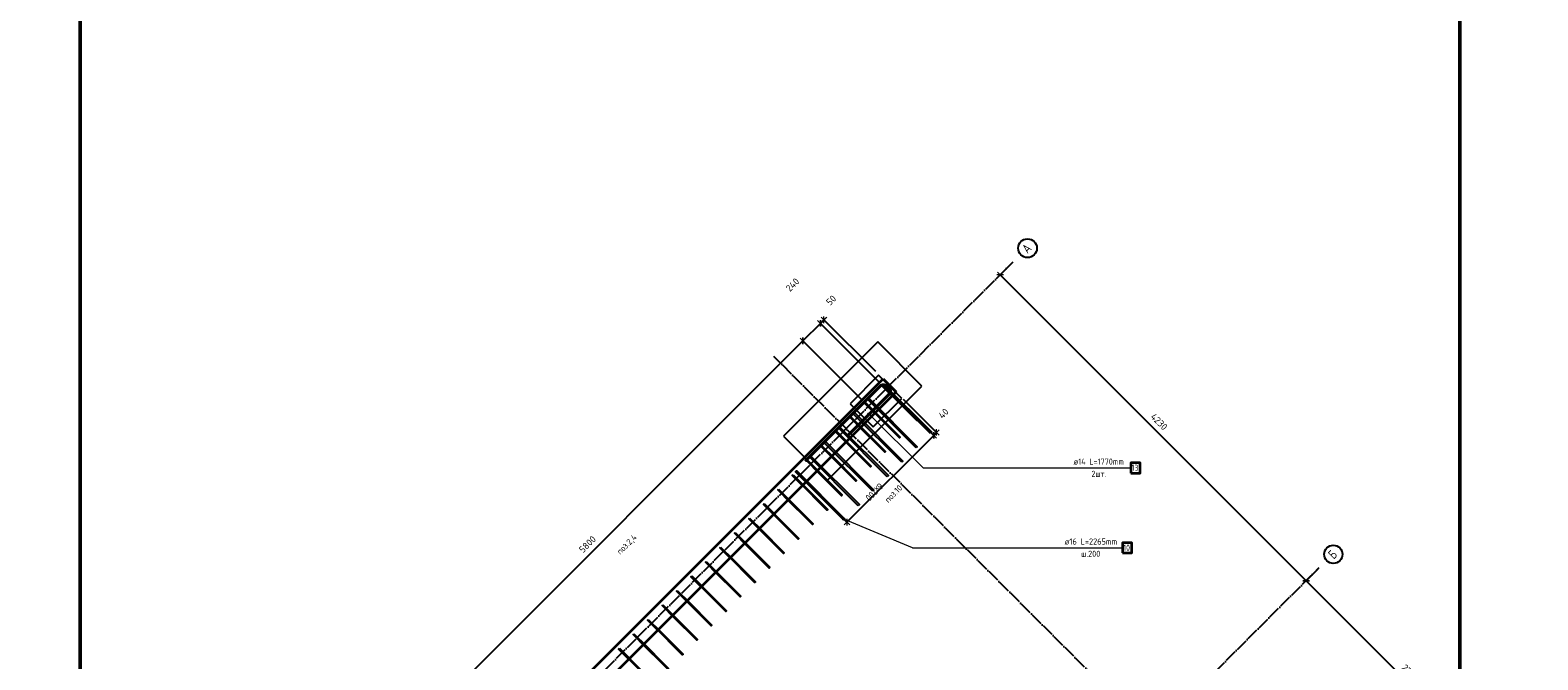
# Model space of a CAD drawing. Header units: millimetres. Extents: x 5077 to 50019, y 6526 to 90933.
# Tile 13 of 60: x 7355 to 22092, y 18113 to 24270. Entities that reach past the tile are written whole.
import ezdxf

# ---------------------------------------------------------------- set-up
doc = ezdxf.new("R2010")
doc.units = ezdxf.units.MM
doc.header["$PDMODE"] = 65
doc.linetypes.add('______11', pattern=[150, 120, -15, 0, -15])
doc.linetypes.add('______5', pattern=[330, 240, -30, 30, -30])
for name, color, linetype, lineweight in [('Standard', 7, 'Continuous', 25), ('Арм.стержн. вертикальными 1', 22, 'Continuous', 35), ('Арм.стержн.горизонт. 2', 202, 'Continuous', 35), ('Размерная линия_ общее', 7, 'Continuous', 13)]:
    doc.layers.add(name, color=color, linetype=linetype, lineweight=lineweight)
doc.layers.add('Арм.стержн. вертикальными 2', color=7, linetype='Continuous', lineweight=35, true_color=0x006e00)
doc.layers.add('Осевая линия_ общее', color=7, linetype='______5', lineweight=13, true_color=0xa0a0a0)
doc.styles.add('ISOCPEUR', font='ISOCPEUR')
doc.dimstyles.new('DIMSTYLE_3', dxfattribs={"dimtxt": 66, "dimasz": 75, "dimexe": 0, "dimexo": 0, "dimgap": 33, "dimtad": 2, "dimdec": 0, "dimrnd": 5, "dimzin": 12, "dimdsep": 46, "dimtxsty": 'ISOCPEUR', "dimblk1": 'ALL_ML_STRICH', "dimblk2": 'ALL_ML_STRICH', "dimsah": 1, "dimcen": 0, "dimclrd": 7, "dimclre": 256, "dimclrt": 7, "dimadec": 0, "dimazin": 0, "dimtfac": 1, "dimtdec": 0, "dimtix": 1, "dimtmove": 2, "dimatfit": 3, "dimfxl": 0, "dimtvp": 1.2, "dimtzin": 0, "dimlwd": 0, "dimlwe": -3, "dimarcsym": 0})
doc.dimstyles.new('DIMSTYLE_9', dxfattribs={"dimtxt": 66, "dimasz": 75, "dimexe": 0, "dimexo": 0, "dimgap": 33, "dimtad": 2, "dimdec": 0, "dimrnd": 5, "dimzin": 12, "dimdsep": 46, "dimtxsty": 'ISOCPEUR', "dimblk1": 'ALL_ML_STRICH', "dimblk2": 'ALL_ML_STRICH', "dimsah": 1, "dimcen": 0, "dimclrd": 7, "dimclre": 256, "dimclrt": 7, "dimadec": 0, "dimazin": 0, "dimtfac": 1, "dimtdec": 0, "dimtix": 1, "dimtmove": 2, "dimatfit": 3, "dimfxl": 0, "dimtzin": 0, "dimlwd": 0, "dimlwe": -3, "dimarcsym": 0})

# ---------------------------------------------------------------- blocks, each defined once
blk = doc.blocks.new('СЛОЖНЫЙ_ОБЪЕКТ_0')
at = {"layer": 'Осевая линия_ общее', "color": 253, "linetype": '______11', "lineweight": -3, "true_color": 0xa0a0a0, "transparency": 33554687}
for p, q in [((7355, 12397), (16964, 22006)), ((21695, 14009), (14624, 21080)), ((10346, 9406), (19955, 19015)), ((12255, 7496), (21864, 17106)), ((15995, 8310), (8924, 15381)), ((14560, 6874), (7489, 13945))]:
    blk.add_line(p, q, dxfattribs=at)
at = {"layer": 'Осевая линия_ общее', "color": 7, "linetype": 'Continuous', "lineweight": 25, "transparency": 33554687}
for centre, radius in [((17104, 22138), 91.7), ((20093, 19145), 89.6), ((22003, 17236), 89.6), ((21858, 13846), 108), ((16244, 8062), 111), ((14801, 6634), 108)]:
    blk.add_circle(centre, radius, dxfattribs=at)
at = {"layer": 'Осевая линия_ общее', "color": 7, "linetype": 'Continuous', "lineweight": 25, "transparency": 33554687, "char_height": 90, "attachment_point": 7, "rotation": 45, "style": 'ISOCPEUR'}
for s, insert, width in [('\\W0.82;А', (17103, 22081), 117.79), ('\\W0.80;Б', (20096, 19092), 107.95), ('\\W0.80;В', (22005, 17183), 107.95), ('\\W0.79;1.5', (21838, 13771), 170.42), ('\\W0.80;1.4', (16221, 7984), 179.92), ('\\W0.79;1.3', (14781, 6559), 170.42)]:
    blk.add_mtext(s, dxfattribs=dict(at, insert=insert, width=width))
blk = doc.blocks.new('ALL_ML_STRICH')
at = {"color": 0, "linetype": 'ByBlock', "lineweight": -2}
for p, q in [((-1, 0), (0.5, 0)), ((-0.3, -0.3), (0.3, 0.3)), ((0, -0.5), (0, 0.5))]:
    blk.add_line(p, q, dxfattribs=at)
blk = doc.blocks.new('*D43')
at = {"layer": 'DEFPOINTS', "color": 7, "linetype": 'Continuous', "lineweight": 13, "transparency": 33554687}
for p in [(16964, 22006), (16836, 21878), (19955, 19015)]:
    blk.add_point(p, dxfattribs=at)
at = {"layer": 'Размерная линия_ общее', "color": 253, "linetype": 'Continuous', "lineweight": -2, "true_color": 0xa0a0a0, "transparency": 33554687}
for p, q in [((16950, 21992), (16836, 21878)), ((19941, 19001), (19827, 18887))]:
    blk.add_line(p, q, dxfattribs=at)
at = {"layer": 'Размерная линия_ общее', "color": 7, "linetype": 'Continuous', "lineweight": -2, "transparency": 33554687}
blk.add_line((16836, 21878), (19827, 18887), dxfattribs=at)
at = {"layer": 'Размерная линия_ общее', "color": 7, "linetype": 'Continuous', "lineweight": 13, "transparency": 33554687, "xscale": 75, "yscale": 75, "zscale": 75}
for p, rotation in [((16836, 21878), 134.9999999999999), ((19827, 18887), 315)]:
    blk.add_blockref('ALL_ML_STRICH', p, dxfattribs=dict(at, rotation=rotation))
at = {"layer": 'Размерная линия_ общее', "color": 7, "linetype": 'Continuous', "lineweight": 13, "transparency": 33554687, "insert": (18390, 20441), "char_height": 66, "width": 264, "attachment_point": 5, "rotation": 315, "style": 'ISOCPEUR'}
blk.add_mtext('\\A1;{4230}', dxfattribs=at)
blk = doc.blocks.new('*D44')
at = {"layer": 'DEFPOINTS', "color": 7, "linetype": 'Continuous', "lineweight": 13, "transparency": 33554687}
for p in [(19955, 19015), (19827, 18887), (21751, 16993)]:
    blk.add_point(p, dxfattribs=at)
at = {"layer": 'Размерная линия_ общее', "color": 253, "linetype": 'Continuous', "lineweight": -2, "true_color": 0xa0a0a0, "transparency": 33554687}
for p, q in [((19941, 19001), (19827, 18887)), ((21737, 16979), (21736, 16978))]:
    blk.add_line(p, q, dxfattribs=at)
at = {"layer": 'Размерная линия_ общее', "color": 7, "linetype": 'Continuous', "lineweight": -2, "transparency": 33554687}
blk.add_line((19827, 18887), (21736, 16978), dxfattribs=at)
at = {"layer": 'Размерная линия_ общее', "color": 7, "linetype": 'Continuous', "lineweight": 13, "transparency": 33554687, "xscale": 75, "yscale": 75, "zscale": 75}
for p, rotation in [((19827, 18887), 134.9999999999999), ((21736, 16978), 315)]:
    blk.add_blockref('ALL_ML_STRICH', p, dxfattribs=dict(at, rotation=rotation))
at = {"layer": 'Размерная линия_ общее', "color": 7, "linetype": 'Continuous', "lineweight": 13, "transparency": 33554687, "insert": (20843, 17989), "char_height": 66, "width": 264, "attachment_point": 5, "rotation": 315, "style": 'ISOCPEUR'}
blk.add_mtext('\\A1;{2700}', dxfattribs=at)
blk = doc.blocks.new('*D252')
at = {"layer": 'DEFPOINTS', "color": 7, "linetype": 'Continuous', "lineweight": 13, "transparency": 33554687}
for p in [(15114, 21438), (15691, 20861), (15720, 20762)]:
    blk.add_point(p, dxfattribs=at)
at = {"layer": 'Размерная линия_ общее', "color": 7, "linetype": 'Continuous', "lineweight": -2, "transparency": 33554687}
blk.add_line((15114, 21438), (15079, 21403), dxfattribs=at)
at = {"layer": 'Размерная линия_ общее', "color": 253, "linetype": 'Continuous', "lineweight": -2, "true_color": 0xa0a0a0, "transparency": 33554687}
for p, q in [((15649, 20832), (15079, 21403)), ((15621, 20931), (15114, 21438))]:
    blk.add_line(p, q, dxfattribs=at)
at = {"layer": 'Размерная линия_ общее', "color": 7, "linetype": 'Continuous', "lineweight": 13, "transparency": 33554687, "xscale": 75, "yscale": 75, "zscale": 75}
for p, rotation in [((15079, 21403), 224.9999999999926), ((15114, 21438), 44.99999999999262)]:
    blk.add_blockref('ALL_ML_STRICH', p, dxfattribs=dict(at, rotation=rotation))
at = {"layer": 'Размерная линия_ общее', "color": 7, "linetype": 'Continuous', "lineweight": 13, "transparency": 33554687, "insert": (15184, 21629), "char_height": 66, "width": 132, "attachment_point": 5, "rotation": 45, "style": 'ISOCPEUR'}
blk.add_mtext('\\A1;{50}', dxfattribs=at)
blk = doc.blocks.new('*D253')
at = {"layer": 'DEFPOINTS', "color": 7, "linetype": 'Continuous', "lineweight": 13, "transparency": 33554687}
for p in [(15079, 21403), (15720, 20762), (15550, 20592)]:
    blk.add_point(p, dxfattribs=at)
at = {"layer": 'Размерная линия_ общее', "color": 7, "linetype": 'Continuous', "lineweight": -2, "transparency": 33554687}
blk.add_line((15079, 21403), (14909, 21233), dxfattribs=at)
at = {"layer": 'Размерная линия_ общее', "color": 253, "linetype": 'Continuous', "lineweight": -2, "true_color": 0xa0a0a0, "transparency": 33554687}
for p, q in [((15649, 20832), (15079, 21403)), ((15479, 20663), (14909, 21233))]:
    blk.add_line(p, q, dxfattribs=at)
at = {"layer": 'Размерная линия_ общее', "color": 7, "linetype": 'Continuous', "lineweight": 13, "transparency": 33554687, "xscale": 75, "yscale": 75, "zscale": 75}
for p, rotation in [((15079, 21403), 44.99999999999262), ((14909, 21233), 224.9999999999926)]:
    blk.add_blockref('ALL_ML_STRICH', p, dxfattribs=dict(at, rotation=rotation))
at = {"layer": 'Размерная линия_ общее', "color": 7, "linetype": 'Continuous', "lineweight": 13, "transparency": 33554687, "insert": (14807, 21780), "char_height": 66, "width": 198, "attachment_point": 5, "rotation": 45, "style": 'ISOCPEUR'}
blk.add_mtext('\\A1;{240}', dxfattribs=at)
blk = doc.blocks.new('*D254')
at = {"layer": 'DEFPOINTS', "color": 7, "linetype": 'Continuous', "lineweight": 13, "transparency": 33554687}
for p in [(14909, 21233), (15550, 20592), (11488, 16452)]:
    blk.add_point(p, dxfattribs=at)
at = {"layer": 'Размерная линия_ общее', "color": 7, "linetype": 'Continuous', "lineweight": -2, "transparency": 33554687}
blk.add_line((14909, 21233), (10808, 17132), dxfattribs=at)
at = {"layer": 'Размерная линия_ общее', "color": 253, "linetype": 'Continuous', "lineweight": -2, "true_color": 0xa0a0a0, "transparency": 33554687}
for p, q in [((15479, 20663), (14909, 21233)), ((11417, 16523), (10808, 17132))]:
    blk.add_line(p, q, dxfattribs=at)
at = {"layer": 'Размерная линия_ общее', "color": 7, "linetype": 'Continuous', "lineweight": 13, "transparency": 33554687, "xscale": 75, "yscale": 75, "zscale": 75}
for p, rotation in [((14909, 21233), 44.99999999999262), ((10808, 17132), 224.9999999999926)]:
    blk.add_blockref('ALL_ML_STRICH', p, dxfattribs=dict(at, rotation=rotation))
at = {"layer": 'Размерная линия_ общее', "color": 7, "linetype": 'Continuous', "lineweight": 13, "transparency": 33554687, "insert": (12802, 19243), "char_height": 66, "width": 264, "attachment_point": 5, "rotation": 45, "style": 'ISOCPEUR'}
blk.add_mtext('\\A1;{5800}', dxfattribs=at)
blk = doc.blocks.new('*D262')
at = {"layer": 'DEFPOINTS', "color": 7, "linetype": 'Continuous', "lineweight": 13, "transparency": 33554687}
for p in [(15790, 20705), (15819, 20733), (16215, 20337)]:
    blk.add_point(p, dxfattribs=at)
at = {"layer": 'Размерная линия_ общее', "color": 253, "linetype": 'Continuous', "lineweight": -2, "true_color": 0xa0a0a0, "transparency": 33554687}
for p, q in [((15861, 20634), (16187, 20308)), ((15889, 20663), (16215, 20337))]:
    blk.add_line(p, q, dxfattribs=at)
at = {"layer": 'Размерная линия_ общее', "color": 7, "linetype": 'Continuous', "lineweight": -2, "transparency": 33554687}
blk.add_line((16215, 20337), (16187, 20308), dxfattribs=at)
at = {"layer": 'Размерная линия_ общее', "color": 7, "linetype": 'Continuous', "lineweight": 13, "transparency": 33554687, "xscale": 75, "yscale": 75, "zscale": 75}
for p, rotation in [((16187, 20308), 224.9999856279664), ((16215, 20337), 44.99998562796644)]:
    blk.add_blockref('ALL_ML_STRICH', p, dxfattribs=dict(at, rotation=rotation))
at = {"layer": 'Размерная линия_ общее', "color": 7, "linetype": 'Continuous', "lineweight": 13, "transparency": 33554687, "insert": (16283, 20522), "char_height": 66, "width": 132, "attachment_point": 5, "rotation": 45, "style": 'ISOCPEUR'}
blk.add_mtext('\\A1;{40}', dxfattribs=at)
blk = doc.blocks.new('*D263')
at = {"layer": 'DEFPOINTS', "color": 7, "linetype": 'Continuous', "lineweight": 13, "transparency": 33554687}
for p in [(15790, 20705), (16187, 20308), (14942, 19857)]:
    blk.add_point(p, dxfattribs=at)
at = {"layer": 'Размерная линия_ общее', "color": 253, "linetype": 'Continuous', "lineweight": -2, "true_color": 0xa0a0a0, "transparency": 33554687}
for p, q in [((15861, 20634), (16187, 20308)), ((15013, 19786), (15339, 19460))]:
    blk.add_line(p, q, dxfattribs=at)
at = {"layer": 'Размерная линия_ общее', "color": 7, "linetype": 'Continuous', "lineweight": -2, "transparency": 33554687}
blk.add_line((16187, 20308), (15339, 19460), dxfattribs=at)
at = {"layer": 'Размерная линия_ общее', "color": 7, "linetype": 'Continuous', "lineweight": 13, "transparency": 33554687, "xscale": 75, "yscale": 75, "zscale": 75}
for p, rotation in [((16187, 20308), 44.99998562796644), ((15339, 19460), 224.9999856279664)]:
    blk.add_blockref('ALL_ML_STRICH', p, dxfattribs=dict(at, rotation=rotation))
at = {"layer": 'Размерная линия_ общее', "color": 7, "linetype": 'Continuous', "lineweight": 13, "transparency": 33554687, "insert": (15702, 19801), "char_height": 66, "width": 3.3, "attachment_point": 1, "rotation": 225, "line_spacing_factor": 0.60241, "style": 'ISOCPEUR'}
blk.add_mtext('\\W0.91;6х200', dxfattribs=at)

msp = doc.modelspace()

# ---------------------------------------------------------------- hatches: boundary and pattern name
at = {"layer": 'Арм.стержн. вертикальными 2', "linetype": 'Continuous', "lineweight": 13, "transparency": 33554687}
for points in [[(15299.2, 19483.6), (15301.3, 19499.3), (15297, 19488.9)], [(15297, 19488.9), (15301.3, 19499.3), (15297.7, 19494.7)], [(15303.7, 19480), (15306.6, 19501.4), (15299.2, 19483.6)], [(15299.2, 19483.6), (15306.6, 19501.4), (15301.3, 19499.3)], [(15303.7, 19480), (15312.4, 19500.7), (15306.6, 19501.4)], [(15309.5, 19479.2), (15312.4, 19500.7), (15303.7, 19480)], [(15309.5, 19479.2), (15317, 19497.1), (15312.4, 19500.7)], [(15314.8, 19481.4), (15317, 19497.1), (15309.5, 19479.2)], [(15314.8, 19481.4), (15319.2, 19491.8), (15317, 19497.1)], [(15319.2, 19491.8), (15314.8, 19481.4), (15318.5, 19486)]]:
    msp.add_hatch(color=7, dxfattribs=at).paths.add_polyline_path(points)
at = {"layer": 'Арм.стержн.горизонт. 2', "linetype": 'Continuous', "lineweight": 13, "transparency": 33554687}
for points in [[(15547.1, 20505.7), (15560.1, 20528.2), (15543.7, 20511.8)], [(15543.7, 20511.8), (15560.1, 20528.2), (15553.2, 20528.2)], [(15543.7, 20511.8), (15553.2, 20528.2), (15543.7, 20518.7)], [(15543.7, 20518.7), (15553.2, 20528.2), (15547.1, 20524.8)], [(15547.1, 20505.7), (15560.1, 20528.2), (15543.7, 20511.8)], [(15543.7, 20511.8), (15560.1, 20528.2), (15553.2, 20528.2)], [(15543.7, 20511.8), (15553.2, 20528.2), (15543.7, 20518.7)], [(15543.7, 20518.7), (15553.2, 20528.2), (15547.1, 20524.8)], [(15547.1, 20505.7), (15566.2, 20524.8), (15560.1, 20528.2)], [(15547.1, 20505.7), (15566.2, 20524.8), (15560.1, 20528.2)], [(15553.2, 20502.3), (15566.2, 20524.8), (15547.1, 20505.7)], [(15553.2, 20502.3), (15566.2, 20524.8), (15547.1, 20505.7)], [(15553.2, 20502.3), (15569.7, 20518.7), (15566.2, 20524.8)], [(15553.2, 20502.3), (15569.7, 20518.7), (15566.2, 20524.8)], [(15560.1, 20502.3), (15569.7, 20518.7), (15553.2, 20502.3)], [(15560.1, 20502.3), (15569.7, 20518.7), (15553.2, 20502.3)], [(15560.1, 20502.3), (15569.7, 20511.8), (15569.7, 20518.7)], [(15560.1, 20502.3), (15569.7, 20511.8), (15569.7, 20518.7)], [(15569.7, 20511.8), (15560.1, 20502.3), (15566.2, 20505.7)], [(15569.7, 20511.8), (15560.1, 20502.3), (15566.2, 20505.7)]]:
    msp.add_hatch(color=7, dxfattribs=at).paths.add_polyline_path(points)

# ---------------------------------------------------------------- linework, layer by layer
at = {"color": 52, "linetype": 'Continuous', "lineweight": -3, "transparency": 33554687}
for p, q in [((15639.6, 21221.8), (14718.4, 20300.6)), ((15639.6, 21221.8), (14718.4, 20300.6)), ((16071.2, 20790.2), (15639.6, 21221.8)), ((16071.2, 20790.2), (15639.6, 21221.8)), ((15150, 19869), (16071.2, 20790.2)), ((15150, 19869), (16071.2, 20790.2)), ((15647.8, 20895.4), (15370, 20617.5)), ((15647.8, 20895.4), (15370, 20617.5)), ((15874.1, 20669.1), (15647.8, 20895.4)), ((15874.1, 20669.1), (15647.8, 20895.4)), ((15596.2, 20391.3), (15874.1, 20669.1)), ((15596.2, 20391.3), (15874.1, 20669.1)), ((15370, 20617.5), (15596.2, 20391.3)), ((15370, 20617.5), (15596.2, 20391.3)), ((14718.4, 20300.6), (15150, 19869)), ((14718.4, 20300.6), (15150, 19869))]:
    msp.add_line(p, q, dxfattribs=at)
at = {"color": 7, "linetype": 'Continuous', "lineweight": 35, "transparency": 33554687}
for p, q in [((9511.2, 14680.6), (15691.3, 20860.7)), ((15691.3, 20860.7), (15818.6, 20733.4)), ((15818.6, 20733.4), (9765.8, 14680.6))]:
    msp.add_line(p, q, dxfattribs=at)
at = {"layer": 'Standard', "color": 7, "linetype": 'Continuous', "lineweight": 50, "transparency": 33554687}
msp.add_lwpolyline([(7842.4, 9185), (21328.5, 9185), (21328.5, 40100.1), (7842.4, 40100.1), (7842.4, 9185)], dxfattribs=at)
at = {"layer": 'Арм.стержн. вертикальными 1', "color": 4, "linetype": 'Continuous', "lineweight": 25, "transparency": 33554687}
for points in [[(15688.2, 20800.2), (15907.4, 20581), (15900.3, 20574), (15681.1, 20793.2), (15688.2, 20800.2)], [(15751.8, 20736.6), (16027.6, 20460.8), (16020.5, 20453.7), (15744.7, 20729.5), (15751.8, 20736.6)], [(15377, 20489.1), (15596.3, 20269.9), (15589.2, 20262.8), (15370, 20482), (15377, 20489.1)], [(15518.5, 20630.5), (15737.7, 20411.3), (15730.6, 20404.2), (15511.4, 20623.4), (15518.5, 20630.5)], [(15582.1, 20566.9), (15857.9, 20291.1), (15850.8, 20284), (15575, 20559.8), (15582.1, 20566.9)], [(15235.6, 20347.7), (15454.8, 20128.5), (15447.8, 20121.4), (15228.6, 20340.6), (15235.6, 20347.7)], [(15440.7, 20425.5), (15716.5, 20149.7), (15709.4, 20142.6), (15433.6, 20418.4), (15440.7, 20425.5)], [(15094.2, 20206.3), (15313.4, 19987.1), (15306.3, 19980), (15087.1, 20199.2), (15094.2, 20206.3)], [(15299.3, 20284), (15575, 20008.3), (15568, 20001.2), (15292.2, 20277), (15299.3, 20284)], [(14952.8, 20064.8), (15172, 19845.6), (15164.9, 19838.6), (14945.7, 20057.8), (14952.8, 20064.8)], [(15157.8, 20142.6), (15433.6, 19866.8), (15426.5, 19859.8), (15150.8, 20135.5), (15157.8, 20142.6)], [(14811.4, 19923.4), (15030.6, 19704.2), (15023.5, 19697.1), (14804.3, 19916.3), (14811.4, 19923.4)], [(15016.4, 20001.2), (15292.2, 19725.4), (15285.1, 19718.4), (15009.4, 19994.1), (15016.4, 20001.2)], [(14669.9, 19782), (14889.1, 19562.8), (14882.1, 19555.7), (14662.9, 19774.9), (14669.9, 19782)], [(14875, 19859.8), (15150.8, 19584), (15143.7, 19576.9), (14867.9, 19852.7), (14875, 19859.8)], [(14528.5, 19640.6), (14747.7, 19421.4), (14740.7, 19414.3), (14521.5, 19633.5), (14528.5, 19640.6)], [(14733.6, 19718.4), (15009.4, 19442.6), (15002.3, 19435.5), (14726.5, 19711.3), (14733.6, 19718.4)], [(14387.1, 19499.1), (14606.3, 19279.9), (14599.2, 19272.9), (14380, 19492.1), (14387.1, 19499.1)], [(14592.2, 19576.9), (14867.9, 19301.2), (14860.9, 19294.1), (14585.1, 19569.9), (14592.2, 19576.9)], [(14245.7, 19357.7), (14464.9, 19138.5), (14457.8, 19131.5), (14238.6, 19350.7), (14245.7, 19357.7)], [(14450.7, 19435.5), (14726.5, 19159.7), (14719.4, 19152.7), (14443.7, 19428.4), (14450.7, 19435.5)], [(14104.3, 19216.3), (14323.5, 18997.1), (14316.4, 18990), (14097.2, 19209.2), (14104.3, 19216.3)], [(14309.3, 19294.1), (14585.1, 19018.3), (14578, 19011.2), (14302.2, 19287), (14309.3, 19294.1)], [(13962.8, 19074.9), (14182, 18855.7), (14175, 18848.6), (13955.8, 19067.8), (13962.8, 19074.9)], [(14167.9, 19152.7), (14443.7, 18876.9), (14436.6, 18869.8), (14160.8, 19145.6), (14167.9, 19152.7)], [(13821.4, 18933.5), (14040.6, 18714.3), (14033.5, 18707.2), (13814.3, 18926.4), (13821.4, 18933.5)], [(13885.1, 18869.8), (14160.8, 18594.1), (14153.8, 18587), (13878, 18862.8), (13885.1, 18869.8)], [(14026.5, 19011.2), (14302.2, 18735.5), (14295.2, 18728.4), (14019.4, 19004.2), (14026.5, 19011.2)], [(13680, 18792), (13899.2, 18572.8), (13892.1, 18565.8), (13672.9, 18785), (13680, 18792)], [(13743.6, 18728.4), (14019.4, 18452.6), (14012.3, 18445.6), (13736.6, 18721.3), (13743.6, 18728.4)], [(13538.6, 18650.6), (13757.8, 18431.4), (13750.7, 18424.3), (13531.5, 18643.6), (13538.6, 18650.6)], [(13602.2, 18587), (13878, 18311.2), (13870.9, 18304.1), (13595.1, 18579.9), (13602.2, 18587)], [(13397.2, 18509.2), (13616.4, 18290), (13609.3, 18282.9), (13390.1, 18502.1), (13397.2, 18509.2)], [(13460.8, 18445.6), (13736.6, 18169.8), (13729.5, 18162.7), (13453.7, 18438.5), (13460.8, 18445.6)], [(13255.7, 18367.8), (13474.9, 18148.6), (13467.9, 18141.5), (13248.7, 18360.7), (13255.7, 18367.8)], [(13319.4, 18304.1), (13595.1, 18028.4), (13588.1, 18021.3), (13312.3, 18297.1), (13319.4, 18304.1)], [(13114.3, 18226.4), (13333.5, 18007.2), (13326.4, 18000.1), (13107.2, 18219.3), (13114.3, 18226.4)], [(13177.9, 18162.7), (13453.7, 17886.9), (13446.6, 17879.9), (13170.9, 18155.6), (13177.9, 18162.7)]]:
    msp.add_lwpolyline(points, dxfattribs=at)
at = {"layer": 'Арм.стержн. вертикальными 2', "color": 7, "linetype": 'Continuous', "lineweight": 13, "transparency": 33554687}
for p, q in [((15297.7, 19494.7), (15297.7, 19494.7)), ((15303.7, 19480), (15303.7, 19480)), ((15980.7, 19208), (15308.1, 19490.3)), ((15312.4, 19500.7), (15312.4, 19500.7)), ((15318.5, 19486), (15318.5, 19486)), ((15980.7, 19208), (18030.7, 19208))]:
    msp.add_line(p, q, dxfattribs=at)
at = {"layer": 'Арм.стержн. вертикальными 2', "color": 7, "linetype": 'Continuous', "lineweight": 25, "transparency": 33554687}
for points in [[(16156.6, 20327.5), (15685.7, 20798.5), (15697, 20809.8), (16167.9, 20338.9), (16156.6, 20327.5)], [(16015.2, 20186.1), (15544.3, 20657.1), (15555.6, 20668.4), (16026.5, 20197.4), (16015.2, 20186.1)], [(15873.8, 20044.7), (15402.8, 20515.6), (15414.2, 20526.9), (15885.1, 20056), (15873.8, 20044.7)], [(15732.4, 19903.3), (15261.4, 20374.2), (15272.7, 20385.5), (15743.7, 19914.6), (15732.4, 19903.3)], [(15590.9, 19761.9), (15120, 20232.8), (15131.3, 20244.1), (15602.2, 19773.2), (15590.9, 19761.9)], [(15449.5, 19620.4), (14978.6, 20091.4), (14989.9, 20102.7), (15460.8, 19631.7), (15449.5, 19620.4)], [(15308.1, 19479), (14837.2, 19949.9), (14848.5, 19961.3), (15319.4, 19490.3), (15308.1, 19479)]]:
    msp.add_lwpolyline(points, dxfattribs=at)
at = {"layer": 'Арм.стержн. вертикальными 2', "color": 7, "linetype": 'Continuous', "lineweight": 35, "transparency": 33554687}
msp.add_lwpolyline([(18030.7, 19158), (18122.7, 19158), (18122.7, 19258), (18030.7, 19258), (18030.7, 19158)], dxfattribs=at)
at = {"layer": 'Арм.стержн. вертикальными 2', "color": 7, "linetype": 'Continuous', "lineweight": 13, "transparency": 33554687}
msp.add_circle((15308.1, 19490.3), 11.3, dxfattribs=at)
at = {"layer": 'Арм.стержн.горизонт. 2', "color": 7, "linetype": 'Continuous', "lineweight": 13, "transparency": 33554687}
for p, q in [((15547.1, 20524.8), (15547.1, 20524.8)), ((15547.1, 20524.8), (15547.1, 20524.8)), ((15547.1, 20505.7), (15547.1, 20505.7)), ((15547.1, 20505.7), (15547.1, 20505.7)), ((16082.3, 19989.8), (15556.7, 20515.3)), ((16082.3, 19989.8), (15556.7, 20515.3)), ((15566.2, 20524.8), (15566.2, 20524.8)), ((15566.2, 20524.8), (15566.2, 20524.8)), ((15566.2, 20505.7), (15566.2, 20505.7)), ((15566.2, 20505.7), (15566.2, 20505.7)), ((16082.3, 19989.8), (18112.3, 19989.8))]:
    msp.add_line(p, q, dxfattribs=at)
at = {"layer": 'Арм.стержн.горизонт. 2', "color": 7, "linetype": 'Continuous', "lineweight": 25, "transparency": 33554687}
msp.add_lwpolyline([(15342.1, 20310.5), (15743.9, 20712.5), (15747.8, 20717.6), (15750.8, 20723.6), (15752.6, 20730.1), (15753.2, 20736.3), (15752.6, 20742.5), (15750.8, 20748.9), (15747.7, 20755), (15743.9, 20760.1), (15717.9, 20786), (15712.8, 20789.8), (15706.8, 20792.9), (15700.3, 20794.7), (15694.1, 20795.3), (15687.9, 20794.7), (15681.5, 20792.9), (15675.4, 20789.8), (15670.3, 20786), (14940.5, 20055.9), (14930.6, 20065.8), (15661.1, 20796.6), (15668, 20801.8), (15676.4, 20806), (15685.4, 20808.5), (15694.1, 20809.3), (15702.9, 20808.5), (15711.9, 20806), (15720.3, 20801.8), (15727.2, 20796.6), (15754.5, 20769.3), (15759.7, 20762.4), (15763.9, 20754), (15766.4, 20745), (15767.2, 20736.3), (15766.4, 20727.5), (15763.9, 20718.5), (15759.7, 20710.1), (15754.5, 20703.2), (15352, 20300.6), (15342.1, 20310.5)], dxfattribs=at)
msp.add_lwpolyline([(15342.1, 20310.5), (15743.9, 20712.5), (15747.8, 20717.6), (15750.8, 20723.6), (15752.6, 20730.1), (15753.2, 20736.3), (15752.6, 20742.5), (15750.8, 20748.9), (15747.7, 20755), (15743.9, 20760.1), (15717.9, 20786), (15712.8, 20789.8), (15706.8, 20792.9), (15700.3, 20794.7), (15694.1, 20795.3), (15687.9, 20794.7), (15681.5, 20792.9), (15675.4, 20789.8), (15670.3, 20786), (14940.5, 20055.9), (14930.6, 20065.8), (15661.1, 20796.6), (15668, 20801.8), (15676.4, 20806), (15685.4, 20808.5), (15694.1, 20809.3), (15702.9, 20808.5), (15711.9, 20806), (15720.3, 20801.8), (15727.2, 20796.6), (15754.5, 20769.3), (15759.7, 20762.4), (15763.9, 20754), (15766.4, 20745), (15767.2, 20736.3), (15766.4, 20727.5), (15763.9, 20718.5), (15759.7, 20710.1), (15754.5, 20703.2), (15352, 20300.6), (15342.1, 20310.5)], dxfattribs=at)
at = {"layer": 'Арм.стержн.горизонт. 2', "color": 7, "linetype": 'Continuous', "lineweight": 35, "transparency": 33554687}
msp.add_lwpolyline([(18112.3, 19939.8), (18204.3, 19939.8), (18204.3, 20039.8), (18112.3, 20039.8), (18112.3, 19939.8)], dxfattribs=at)
at = {"layer": 'Арм.стержн.горизонт. 2', "color": 7, "linetype": 'Continuous', "lineweight": 13, "transparency": 33554687}
msp.add_circle((15556.7, 20515.3), 13.5, dxfattribs=at)
msp.add_circle((15556.7, 20515.3), 13.5, dxfattribs=at)

# ---------------------------------------------------------------- block references
at = {"layer": 'Осевая линия_ общее', "color": 253, "linetype": '______11', "lineweight": -3, "true_color": 0xa0a0a0, "transparency": 33554687}
msp.add_blockref('СЛОЖНЫЙ_ОБЪЕКТ_0', (0, 0), dxfattribs=at)

# ---------------------------------------------------------------- texts
at = {"layer": 'Standard', "color": 7, "linetype": 'Continuous', "lineweight": 25, "transparency": 33554687, "char_height": 60, "attachment_point": 5, "rotation": 45, "style": 'ISOCPEUR'}
for s, insert, width in [('\\A1;{\\fISOCPEUR|i0|b0;\\H60.000000;\\W0.909091;\\C7;поз.10}\\P', (15793.8, 19737.2), 218.147), ('\\A1;{\\fISOCPEUR|i0|b0;\\H60.000000;\\W0.909091;\\C7;поз.2,4}\\P', (13190.9, 19237.8), 255.124)]:
    msp.add_mtext(s, dxfattribs=dict(at, insert=insert, width=width))
at = {"layer": 'Арм.стержн. вертикальными 2', "color": 7, "linetype": 'Continuous', "lineweight": 25, "transparency": 33554687, "char_height": 60, "attachment_point": 7, "style": 'ISOCPEUR'}
for s, insert, width in [('\\W0.96;ø16 L=2265mm ', (17466.7, 19240), 586.505), ('\\W0.95;ш.200 ', (17628.7, 19120), 262.399), ('\\W0.75;10', (18040.7, 19180), 94.456)]:
    msp.add_mtext(s, dxfattribs=dict(at, insert=insert, width=width))
at = {"layer": 'Арм.стержн.горизонт. 2', "color": 7, "linetype": 'Continuous', "lineweight": 25, "transparency": 33554687, "char_height": 60, "attachment_point": 7, "style": 'ISOCPEUR'}
for s, insert, width in [('\\W0.94;ø14 L=1770mm ', (17554.3, 20021.8), 579.953), ('\\W0.94;2шт. ', (17728.3, 19901.8), 232.257), ('\\W0.75;13', (18122.3, 19961.8), 94.456)]:
    msp.add_mtext(s, dxfattribs=dict(at, insert=insert, width=width))

# ---------------------------------------------------------------- dimensions: what is measured, and where the dimension line sits
at = {"layer": 'Размерная линия_ общее', "color": 7, "linetype": 'Continuous', "lineweight": 13, "transparency": 33554687}
for base, p1, p2, angle, dimstyle, picture, middle in [((19827, 18887), (16950, 21992.1), (19941.1, 19001), 315, 'DIMSTYLE_9', '*D43', (18390.2, 20441.2)), ((14909, 21232.9), (15648.9, 20832.4), (15479.2, 20662.7), 225, 'DIMSTYLE_9', '*D253', (14807.4, 21780)), ((15078.7, 21402.6), (15620.6, 20931.4), (15648.9, 20832.4), 225, 'DIMSTYLE_3', '*D252', (15184.1, 21628.5)), ((10807.8, 17131.7), (15479.2, 20662.7), (11416.9, 16522.6), 225, 'DIMSTYLE_9', '*D254', (12802.1, 19243.3)), ((16187.1, 20308.3), (15889.3, 20662.7), (15861, 20634.4), 224.99999, 'DIMSTYLE_3', '*D262', (16282.6, 20522.3)), ((21736.2, 16977.8), (19941.1, 19001), (21737.2, 16978.8), 315, 'DIMSTYLE_9', '*D44', (20842.6, 17988.7))]:
    dim = msp.add_linear_dim(base=base, p1=p1, p2=p2, angle=angle, dimstyle=dimstyle, override={"dimpost": '<>', "dimclrd": 7, "dimclre": 253, "dimclrt": 7, "dimlwd": 0, "dimlwe": 65533}, dxfattribs=at)
    dim.commit()
    dim.dimension.update_dxf_attribs({"geometry": picture, "text_midpoint": middle, "dimtype": 160})
dim = msp.add_linear_dim(base=(15338.6, 19459.8), p1=(15861, 20634.4), p2=(15012.5, 19785.9), angle=224.99999, text='\\W0.91;6х200', dimstyle='DIMSTYLE_9', override={"dimpost": '<>', "dimclrd": 7, "dimclre": 253, "dimclrt": 7, "dimlwd": 0, "dimlwe": 65533}, dxfattribs=at)
dim.commit()
dim.dimension.update_dxf_attribs({"geometry": '*D263', "text_midpoint": (15739.5, 19907.4), "dimtype": 160})

doc.saveas('drawing.dxf')
